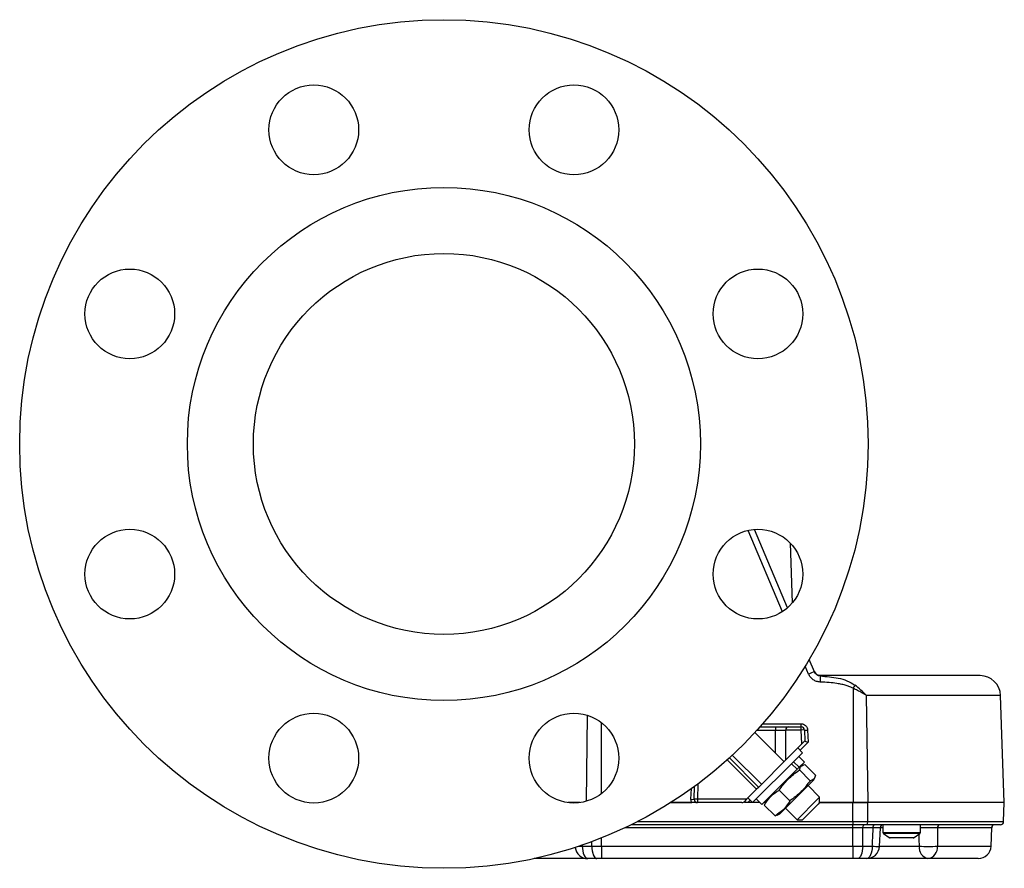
# Model space of a CAD drawing. Header units: inches. Extents: x -7.8 to 24, y -9.1 to 25.2.
# Tile 4 of 9: x 3.4 to 13, y 13.2 to 21.5. Entities that reach past the tile are written whole.
import ezdxf

# ---------------------------------------------------------------- set-up
doc = ezdxf.new("R2010")
doc.units = ezdxf.units.IN
doc.header["$MEASUREMENT"] = 0

msp = doc.modelspace()

# ---------------------------------------------------------------- linework, layer by layer
at = {"color": 7, "linetype": 'Continuous', "lineweight": 25}
for p, q in [((10.8628, 15.7473), (10.5286, 16.5401)), ((10.9135, 15.7857), (10.5915, 16.5496)), ((10.9609, 15.8345), (10.9406, 16.416)), ((11.1763, 15.1623), (11.1255, 15.2829)), ((11.1187, 15.1402), (11.0861, 15.2175)), ((11.2335, 15.1251), (11.233, 15.1218)), ((11.5513, 15.0015), (11.5513, 13.8876)), ((11.698, 13.8876), (11.6835, 14.932)), ((12.9892, 14.932), (11.6835, 14.932)), ((13.0257, 13.8876), (12.9892, 14.932)), ((8.9535, 13.9011), (8.9651, 14.7371)), ((9.1001, 13.9758), (9.1001, 14.6659)), ((10.6164, 14.5938), (10.7951, 14.5938)), ((10.6446, 14.6251), (10.7951, 14.6251)), ((10.6713, 14.6552), (11.0463, 14.6552)), ((10.7951, 14.6251), (10.7951, 14.5938)), ((10.7951, 14.5938), (10.8951, 14.5938)), ((10.7951, 14.3705), (10.7951, 14.5938)), ((11.0463, 14.5949), (10.8951, 14.5949)), ((10.8951, 14.3029), (10.8951, 14.5938)), ((10.9263, 14.6251), (11.0463, 14.6251)), ((11.0463, 14.6251), (11.0463, 14.6552)), ((11.0463, 14.5949), (11.0463, 14.6251)), ((11.051, 14.4589), (11.0463, 14.5949)), ((11.0775, 14.5949), (11.0812, 14.489)), ((11.1088, 14.5949), (11.1129, 14.4755)), ((10.8789, 14.2867), (10.595, 14.5706)), ((11.051, 14.4589), (10.9137, 14.3215)), ((11.0581, 14.3741), (11.0122, 14.42)), ((11.1129, 14.4755), (11.0348, 14.3974)), ((11.051, 14.4589), (11.0812, 14.489)), ((11.0812, 14.489), (11.0812, 14.489)), ((10.6102, 14.018), (10.3241, 14.3042)), ((10.6317, 14.0396), (10.3467, 14.3246)), ((10.3751, 14.3507), (10.659, 14.0668)), ((10.5717, 13.8876), (10.9869, 14.3028)), ((10.9137, 14.3215), (10.6254, 14.0332)), ((10.9869, 14.3028), (11.0581, 14.3741)), ((11.0772, 14.2828), (11.0221, 14.338)), ((10.6629, 13.8685), (11.0065, 14.2121)), ((10.9513, 14.2672), (11.0065, 14.2121)), ((11.026, 14.2316), (10.9708, 14.2867)), ((11.0065, 14.2121), (11.026, 14.2316)), ((11.026, 14.2316), (11.0772, 14.2828)), ((11.0285, 14.2058), (11.1328, 14.1016)), ((11.0606, 14.2527), (11.0353, 14.2409)), ((11.0814, 14.2587), (11.1857, 14.1544)), ((11.1195, 14.0599), (11.1679, 14.1083)), ((11.1679, 14.1083), (11.1797, 14.1335)), ((9.9721, 13.9199), (9.9758, 14.0242)), ((10.0034, 13.9199), (10.0078, 14.0475)), ((10.0399, 14.0712), (10.0346, 13.9199)), ((10.5121, 13.9199), (10.6102, 14.018)), ((10.6254, 14.0332), (10.6102, 14.018)), ((10.8374, 13.7778), (11.1195, 14.0599)), ((11.2253, 13.9403), (11.1126, 14.053)), ((10.0346, 13.9199), (10.0346, 13.8876)), ((10.5121, 13.9199), (10.0346, 13.9199)), ((10.5121, 13.9199), (10.4889, 13.8967)), ((10.5257, 13.9335), (10.5717, 13.8876)), ((10.6077, 13.9236), (10.6629, 13.8685)), ((10.8314, 14.0087), (10.9357, 13.9044)), ((11.0054, 13.7204), (11.206, 13.921)), ((11.206, 13.921), (11.2253, 13.9403)), ((11.2253, 13.8874), (11.2253, 13.9403)), ((8.8886, 13.8876), (8.7751, 13.8876)), ((9.9798, 13.8876), (9.7731, 13.8876)), ((9.7731, 13.8876), (9.9799, 13.8876)), ((10.4668, 13.8876), (10.0346, 13.8876)), ((10.525, 13.8876), (10.4972, 13.8876)), ((10.5483, 13.9109), (10.525, 13.8876)), ((10.6438, 13.8876), (10.525, 13.8876)), ((10.6941, 13.8876), (10.682, 13.8876)), ((10.6959, 13.8837), (10.687, 13.8643)), ((10.687, 13.8643), (10.7913, 13.76)), ((10.7048, 13.9104), (10.693, 13.8851)), ((10.8927, 13.8331), (11.0054, 13.7204)), ((11.2107, 13.8727), (11.0583, 13.7204)), ((11.2253, 13.8874), (11.2107, 13.8727)), ((11.5513, 13.8876), (11.2253, 13.8876)), ((11.2253, 13.8876), (11.5507, 13.8876)), ((11.5507, 13.8876), (11.6972, 13.8876)), ((11.5507, 13.7027), (11.5507, 13.8876)), ((11.698, 13.8876), (11.5513, 13.8876)), ((11.6947, 13.7027), (11.6972, 13.8876)), ((13.0257, 13.8876), (11.698, 13.8876)), ((13.0192, 13.7027), (13.0257, 13.8876)), ((10.7913, 13.76), (10.8109, 13.7688)), ((10.8122, 13.7661), (10.8374, 13.7778)), ((11.5507, 13.6424), (9.3266, 13.6424)), ((11.5507, 13.6726), (9.3892, 13.6726)), ((9.4493, 13.7027), (11.5507, 13.7027)), ((11.0054, 13.7204), (11.0583, 13.7204)), ((11.5507, 13.7027), (11.6947, 13.7027)), ((11.5507, 13.7027), (11.5507, 13.6726)), ((11.6823, 13.6726), (11.5507, 13.6726)), ((11.5507, 13.6424), (11.5507, 13.6726)), ((11.6485, 13.6424), (11.5507, 13.6424)), ((11.5507, 13.4632), (11.5507, 13.6424)), ((11.646, 13.4632), (11.6485, 13.6424)), ((11.7477, 13.6424), (11.6485, 13.6424)), ((12.1253, 13.6726), (11.6823, 13.6726)), ((11.6947, 13.7027), (13.0192, 13.7027)), ((11.809, 13.4617), (11.8176, 13.6427)), ((11.8432, 13.6424), (11.8135, 13.6424)), ((11.8432, 13.6721), (11.8432, 13.5979)), ((12.1466, 13.6726), (12.1253, 13.6726)), ((12.988, 13.6726), (12.1466, 13.6726)), ((12.2082, 13.5979), (12.2082, 13.6726)), ((12.9026, 13.6424), (12.375, 13.6424)), ((12.8963, 13.4632), (12.9026, 13.6424)), ((9.1007, 13.4632), (9.1007, 13.544)), ((11.8432, 13.5979), (12.2082, 13.5979)), ((11.8496, 13.5856), (11.9043, 13.5477)), ((12.2017, 13.5856), (11.8496, 13.5856)), ((11.9043, 13.5477), (12.147, 13.5477)), ((12.1385, 13.5451), (11.9128, 13.5451)), ((12.147, 13.5477), (12.2017, 13.5856)), ((8.9116, 13.4784), (8.9124, 13.4632)), ((8.9124, 13.4632), (9.0053, 13.4632)), ((9.0053, 13.4632), (9.0047, 13.507)), ((9.0053, 13.4632), (9.1007, 13.4632)), ((9.1007, 13.4632), (11.5507, 13.4632)), ((9.1007, 13.4632), (9.1007, 13.3426)), ((11.5507, 13.4632), (11.646, 13.4632)), ((11.5507, 13.4632), (11.5507, 13.3426)), ((11.646, 13.4632), (11.7389, 13.4632)), ((11.8047, 13.4632), (12.1978, 13.4632)), ((12.3748, 13.4632), (12.8963, 13.4632)), ((8.9673, 13.3426), (8.444, 13.3426)), ((9.0548, 13.3426), (8.9675, 13.3426)), ((9.1007, 13.3426), (9.0548, 13.3426)), ((11.5507, 13.3426), (9.1007, 13.3426)), ((11.5965, 13.3426), (11.5507, 13.3426)), ((11.6838, 13.3426), (11.5965, 13.3426)), ((12.2813, 13.3426), (11.684, 13.3426)), ((12.7714, 13.3426), (12.2813, 13.3426))]:
    msp.add_line(p, q, dxfattribs=at)
at = {"color": 7, "linetype": 'Continuous', "lineweight": 25, "flags": 128}
for points in [[(11.6485, 13.6424), (11.6488, 13.6483), (11.6496, 13.654), (11.6507, 13.6592), (11.6523, 13.6638), (11.6541, 13.6675), (11.6562, 13.6703), (11.6585, 13.672), (11.6609, 13.6726)], [(11.6823, 13.6726), (11.6847, 13.6731), (11.687, 13.6748), (11.6891, 13.6776), (11.6909, 13.6813), (11.6925, 13.6859), (11.6936, 13.6911), (11.6944, 13.6968), (11.6947, 13.7027)], [(11.7477, 13.6424), (11.7481, 13.6483), (11.7489, 13.654), (11.7502, 13.6592), (11.752, 13.6638), (11.7541, 13.6675), (11.7564, 13.6703), (11.759, 13.672), (11.7616, 13.6726)], [(8.8773, 13.4619), (8.8915, 13.4624), (8.9124, 13.4632)], [(8.9124, 13.4632), (8.9138, 13.4394), (8.9171, 13.4167), (8.9223, 13.3959), (8.9292, 13.3776), (8.9375, 13.3627), (8.9468, 13.3517), (8.957, 13.3448), (8.9675, 13.3426)], [(9.0053, 13.4632), (9.0065, 13.4394), (9.0096, 13.4167), (9.0142, 13.3959), (9.0204, 13.3776), (9.0278, 13.3627), (9.0362, 13.3517), (9.0453, 13.3448), (9.0548, 13.3426)], [(11.646, 13.4632), (11.6448, 13.4394), (11.6418, 13.4167), (11.6371, 13.3959), (11.6309, 13.3776), (11.6235, 13.3627), (11.6151, 13.3517), (11.606, 13.3448), (11.5965, 13.3426)], [(11.7389, 13.4632), (11.7375, 13.4394), (11.7342, 13.4167), (11.729, 13.3959), (11.7221, 13.3776), (11.7139, 13.3627), (11.7045, 13.3517), (11.6943, 13.3448), (11.6838, 13.3426)]]:
    msp.add_lwpolyline(points, dxfattribs=at)
at = {"color": 7, "linetype": 'Continuous', "lineweight": 25}
for centre, radius in [((7.564, 17.3817), 4.1339), ((6.2962, 20.4425), 0.437), ((8.8319, 20.4425), 0.437), ((7.564, 17.3817), 2.5), ((7.564, 17.3817), 1.8563), ((4.5032, 18.6495), 0.437), ((10.6248, 18.6495), 0.437), ((4.5032, 16.1138), 0.437), ((10.6248, 16.1138), 0.437), ((6.2962, 14.3209), 0.437), ((8.8319, 14.3209), 0.437)]:
    msp.add_circle(centre, radius, dxfattribs=at)
for centre, radius, start, end in [((11.3187, 14.7052), 0.4788, 107.29773, 114.68519), ((11.2335, 15.1876), 0.0625, 202.85868, 270), ((27.7999, 14.4568), 16.5803, 177.70122, 177.90633), ((12.7893, 14.9251), 0.2, 2, 90), ((14.0713, 13.5586), 2.9039, 149.48498, 150.20581), ((10.9263, 14.5938), 0.0313, 90, 178), ((10.9263, 14.5938), 0.0313, 178, 180), ((11.0463, 14.5938), 0.0312, 2, 90), ((11.0619, 14.3709), 0.2246, 86.0129, 93.9871), ((11.0931, 14.8189), 0.2246, 266.0129, 273.9871), ((9.9877, 14.1439), 0.2246, 266.0129, 273.9871), ((10.0346, 13.9188), 0.0313, 178, 180), ((10.0346, 13.9188), 0.0312, 180, 270), ((10.019, 13.6959), 0.2246, 86.0129, 93.9871), ((10.4668, 13.9188), 0.0313, 270, 315), ((10.5561, 13.9492), 0.0853, 217.99718, 226.30162), ((11.8485, 13.6413), 0.0312, 90.01952, 177.7908), ((12.4027, 13.6451), 0.0279, 99.1479, 185.48238), ((12.9338, 13.6413), 0.0313, 90, 178), ((12.988, 13.7038), 0.0313, 270, 358), ((11.8582, 13.5979), 0.015, 180, 235.30485), ((11.9128, 13.5601), 0.015, 235.30485, 270), ((12.1385, 13.5601), 0.015, 270, 304.69515), ((12.1932, 13.5979), 0.015, 304.69515, 0), ((8.9675, 13.4676), 0.125, 187.68833, 270), ((11.6838, 13.4676), 0.125, 270, 357.31092), ((11.7916, 14.2934), 0.8319, 266.3676, 271.17491), ((12.3059, 13.4489), 0.1091, 172.45206, 256.9661), ((12.2863, 15.543), 2.0817, 267.56312, 272.43688), ((12.2638, 13.4527), 0.1115, 279.04763, 5.42197), ((12.7714, 13.4676), 0.125, 270, 358)]:
    msp.add_arc(centre, radius, start, end, dxfattribs=at)
msp.add_ellipse((11.1129, 14.4766), major_axis=(0.0317, -0.0125), ratio=0.029782, start_param=3.154542, end_param=4.72412, dxfattribs=at)
for points, knots in [([(11.1888, 15.1444), (11.188, 15.145), (11.1821, 15.1499), (11.1788, 15.157), (11.1759, 15.1633)], [0, 0, 0, 0, 0.127042, 1, 1, 1, 1]), ([(11.233, 15.1218), (11.227, 15.1227), (11.2148, 15.1246), (11.1986, 15.1335), (11.1848, 15.146), (11.1791, 15.1569), (11.1763, 15.1623)], [0, 0, 0, 0, 0.24939, 0.501234, 0.751849, 1, 1, 1, 1]), ([(11.2307, 15.0625), (11.2188, 15.064), (11.1949, 15.0669), (11.1627, 15.0838), (11.1355, 15.1081), (11.1243, 15.1295), (11.1187, 15.1402)], [0, 0, 0, 0, 0.2494941, 0.49933, 0.7492931, 1, 1, 1, 1]), ([(11.2335, 15.1251), (11.228, 15.1253), (11.219, 15.1258), (11.2109, 15.1297), (11.2079, 15.1312)], [0, 0, 0, 0, 0.618026, 1, 1, 1, 1]), ([(11.233, 15.1218), (11.2916, 15.117), (11.3796, 15.1097), (11.4941, 15.0792), (11.5445, 15.0485), (11.5696, 15.0331)], [0, 0, 0, 0, 0.499224, 0.750078, 1, 1, 1, 1]), ([(12.7893, 15.1251), (12.7871, 15.1251), (12.7827, 15.1251), (12.7463, 15.1251), (12.6866, 15.1251), (12.6008, 15.1251), (12.4897, 15.1251), (12.3551, 15.1251), (12.1994, 15.1251), (12.0257, 15.1251), (11.8385, 15.1251), (11.6419, 15.1251), (11.4405, 15.1251), (11.302, 15.1251), (11.2335, 15.1251)], [0, 0, 0, 0, 0.079066, 0.159953, 0.242552, 0.327677, 0.413542, 0.5, 0.586451, 0.672316, 0.757448, 0.84004, 0.92093, 1, 1, 1, 1]), ([(11.5513, 15.0015), (11.5412, 15.0067), (11.5197, 15.0177), (11.483, 15.03), (11.4407, 15.0407), (11.3856, 15.0505), (11.315, 15.0585), (11.2603, 15.0611), (11.2307, 15.0625)], [0, 0, 0, 0, 0.10293, 0.219938, 0.352198, 0.500523, 0.730431, 1, 1, 1, 1]), ([(11.6835, 14.932), (11.6684, 14.9407), (11.6398, 14.957), (11.5953, 14.9805), (11.5659, 14.9945), (11.5513, 15.0015)], [0, 0, 0, 0, 0.35996, 0.679473, 1, 1, 1, 1]), ([(11.6835, 14.932), (11.6655, 14.9497), (11.6296, 14.9848), (11.5896, 15.017), (11.5696, 15.0331)], [0, 0, 0, 0, 0.50126, 1, 1, 1, 1]), ([(10.7951, 14.6251), (10.8116, 14.6251), (10.8371, 14.6251), (10.8677, 14.6251), (10.8886, 14.6251), (10.9055, 14.6251), (10.9219, 14.6251), (10.9246, 14.6251), (10.9263, 14.6251)], [0, 0, 0, 0, 0.2394429, 0.3696701, 0.5, 0.6302272, 0.7605571, 1, 1, 1, 1]), ([(11.0463, 14.6552), (11.054, 14.6544), (11.07, 14.6526), (11.0908, 14.6388), (11.1054, 14.6185), (11.1077, 14.6026), (11.1088, 14.5949)], [0, 0, 0, 0, 0.240487, 0.499902, 0.759378, 1, 1, 1, 1]), ([(10.8314, 14.0087), (10.8587, 14.0459), (10.9144, 14.1216), (10.9901, 14.1774), (11.0285, 14.2058)], [0, 0, 0, 0, 0.491212, 1, 1, 1, 1]), ([(11.0285, 14.2058), (11.0323, 14.2194), (11.0399, 14.247), (11.0674, 14.2548), (11.0814, 14.2587)], [0, 0, 0, 0, 0.4912125, 1, 1, 1, 1]), ([(11.1857, 14.1544), (11.1819, 14.1408), (11.1743, 14.1132), (11.1468, 14.1055), (11.1328, 14.1016)], [0, 0, 0, 0, 0.491212, 1, 1, 1, 1]), ([(11.1328, 14.1016), (11.1055, 14.0644), (11.0498, 13.9886), (10.9741, 13.9328), (10.9357, 13.9044)], [0, 0, 0, 0, 0.4912125, 1, 1, 1, 1]), ([(9.9798, 13.8876), (9.9775, 13.8927), (9.9727, 13.9029), (9.9723, 13.9142), (9.9721, 13.9199)], [0, 0, 0, 0, 0.499982, 1, 1, 1, 1]), ([(10.687, 13.8643), (10.6917, 13.8719), (10.7116, 13.9046), (10.7548, 13.9572), (10.8038, 13.9924), (10.8306, 14.0082), (10.8314, 14.0087)], [0, 0, 0, 0, 0.128029, 0.55168, 0.987363, 1, 1, 1, 1]), ([(10.0346, 13.8876), (10.0269, 13.8876), (10.0151, 13.8876), (9.9958, 13.8876), (9.985, 13.8876), (9.9798, 13.8876)], [0, 0, 0, 0, 0.501037, 0.765069, 1, 1, 1, 1]), ([(10.9357, 13.9044), (10.9352, 13.9036), (10.9198, 13.8775), (10.8847, 13.8284), (10.8323, 13.785), (10.7989, 13.7647), (10.7913, 13.76)], [0, 0, 0, 0, 0.0126367, 0.4366394, 0.8719704, 1, 1, 1, 1]), ([(11.7389, 13.4632), (11.7398, 13.4808), (11.7427, 13.5405), (11.7457, 13.6003), (11.7477, 13.6424)], [0, 0, 0, 0, 0.294825, 1, 1, 1, 1]), ([(11.8158, 13.6428), (11.8162, 13.6428), (11.8181, 13.6429), (11.807, 13.6429), (11.7839, 13.6427), (11.7598, 13.6425), (11.7477, 13.6424)], [0, 0, 0, 0, 0.087518, 0.391511, 0.695732, 1, 1, 1, 1]), ([(12.375, 13.6424), (12.3677, 13.6425), (12.3504, 13.6427), (12.3147, 13.6429), (12.2725, 13.6429), (12.2347, 13.6428), (12.2158, 13.6426), (12.2082, 13.6425)], [0, 0, 0, 0, 0.16379, 0.391332, 0.618923, 0.846686, 1, 1, 1, 1]), ([(12.375, 13.6424), (12.3749, 13.6003), (12.3749, 13.5405), (12.3748, 13.4808), (12.3748, 13.4632)], [0, 0, 0, 0, 0.705175, 1, 1, 1, 1]), ([(12.1978, 13.4632), (12.1977, 13.4808), (12.1974, 13.5205), (12.1972, 13.5603), (12.1971, 13.5824)], [0, 0, 0, 0, 0.4433216, 1, 1, 1, 1])]:
    msp.add_open_spline(points, degree=3, knots=knots, dxfattribs=at)

doc.saveas('drawing.dxf')
